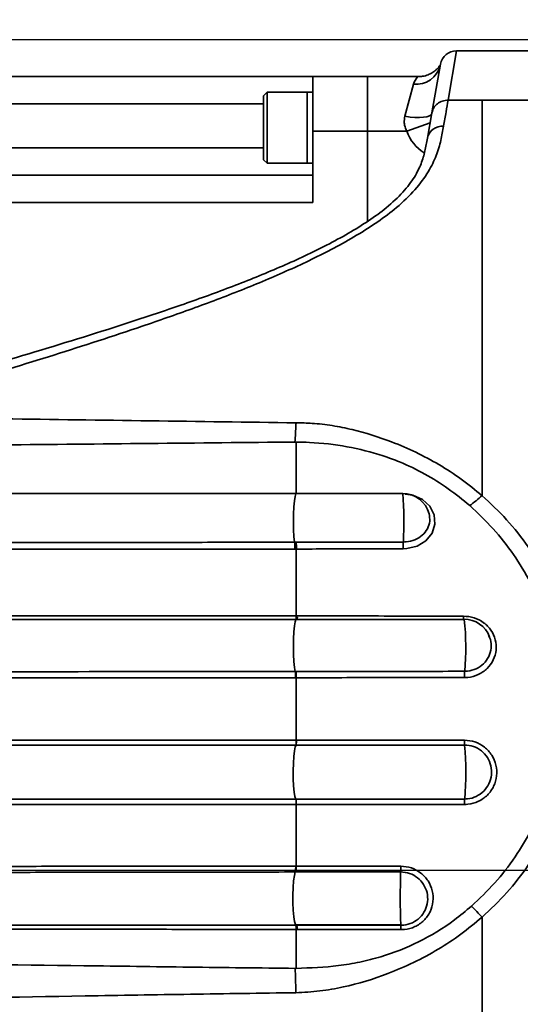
# Model space of a CAD drawing. Header units: millimetres. Extents: x -10540 to 6039, y -7467 to 6433.
# Tile 123 of 179: x -4602 to -4510, y 2638 to 2818. Entities that reach past the tile are written whole.
import ezdxf

# ---------------------------------------------------------------- set-up
doc = ezdxf.new("R2010")
doc.units = ezdxf.units.MM
doc.header["$LTSCALE"] = 8
doc.header["$PDSIZE"] = -1
doc.linetypes.add('CENTER', pattern=[10.16, 6.35, -1.27, 1.27, -1.27])
doc.linetypes.add('CENTERX2', pattern=[20.32, 12.7, -2.54, 2.54, -2.54])
doc.layers.get('Defpoints').update_dxf_attribs({"true_color": 0x5e5e5e})
doc.layers.add('2细线层', color=4, linetype='Continuous', lineweight=13)
doc.layers.add('7标注层', color=4, linetype='Continuous', lineweight=13)
doc.layers.add('细实线层', color=7, linetype='Continuous')
doc.dimstyles.new('ISO-25', dxfattribs={"dimscale": 20, "dimtxt": 5, "dimasz": 6, "dimexe": 6, "dimexo": 0.625, "dimtad": 1, "dimtoh": 1, "dimdec": 0, "dimtxsty": 'Standard', "dimcen": 2.5, "dimclrd": 1, "dimclre": 1, "dimclrt": 4, "dimadec": 1, "dimazin": 2, "dimtfac": 1, "dimtdec": 0, "dimtmove": 0, "dimatfit": 0, "dimfxl": 1, "dimarcsym": 0})

# ---------------------------------------------------------------- blocks, each defined once
blk = doc.blocks.new('*D78')
at = {"layer": 'Defpoints', "color": 0, "linetype": 'ByBlock', "transparency": 16777216}
for p in [(-4976.16, 2662.54), (-2658.47, 2662.54), (-4574.67, 2472.48), (-4229.73, 2154.19), (-4257.59, 674.22)]:
    blk.add_point(p, dxfattribs=at)
at = {"layer": '细实线层', "color": 1, "linetype": 'ByBlock', "lineweight": -2, "transparency": 16777216}
blk.add_arc((-4608.18, 2662.54), 633.76, 290.86508, 349.13492, dxfattribs=at)
at = {"layer": '细实线层', "color": 1, "linetype": 'ByBlock', "transparency": 16777216}
for points in [[(-4005.7, 2544.97), (-3965.88, 2541.18), (-3974.43, 2662.54)], [(-4377.14, 2051.06), (-4387.78, 2089.62), (-4498.13, 2038.41)]]:
    blk.add_solid(points, dxfattribs=at)
at = {"layer": '细实线层', "color": 4, "linetype": 'ByBlock', "transparency": 16777216, "insert": (-4118.82, 2368.92), "char_height": 100, "attachment_point": 5, "rotation": 59.0362}
blk.add_mtext('80°', dxfattribs=at)
blk = doc.blocks.new('*D81')
at = {"layer": 'Defpoints', "color": 0, "linetype": 'ByBlock', "transparency": 16777216}
for p in [(-4559.05, 2925.54), (-4801.18, 2432.54), (-4310.94, 2323.86), (-4801.18, 1272.54), (-4801.18, 1272.54)]:
    blk.add_point(p, dxfattribs=at)
at = {"layer": '细实线层', "color": 1, "linetype": 'ByBlock', "lineweight": -2, "transparency": 16777216}
for p, q in [((-4801.18, 2445.04), (-4801.18, 3063.18)), ((-4305.66, 2335.18), (-4044.42, 2895.41))]:
    blk.add_line(p, q, dxfattribs=at)
blk.add_arc((-4801.18, 1272.54), 1670.64, 69.11637, 85.88363, dxfattribs=at)
at = {"layer": '细实线层', "color": 1, "linetype": 'ByBlock', "transparency": 16777216}
for points in [[(-4681.97, 2918.88), (-4680.54, 2958.86), (-4801.18, 2943.18)], [(-4197.85, 2851.85), (-4213.44, 2815.01), (-4095.13, 2786.65)]]:
    blk.add_solid(points, dxfattribs=at)
at = {"layer": '细实线层', "color": 4, "linetype": 'ByBlock', "transparency": 16777216, "insert": (-4405.91, 2960), "char_height": 100, "attachment_point": 5, "rotation": 346.817}
blk.add_mtext('25°', dxfattribs=at)
blk = doc.blocks.new('*D87')
at = {"layer": '2细线层', "color": 1, "linetype": 'ByBlock', "lineweight": -2, "transparency": 16777216}
for p, q in [((-4788.68, 4272.97), (-1386.54, 4272.97)), ((-1506.54, 792.54), (-1506.54, 4152.97)), ((-5173.81, 672.54), (-1386.54, 672.54))]:
    blk.add_line(p, q, dxfattribs=at)
at = {"layer": '2细线层', "color": 1, "linetype": 'ByBlock', "transparency": 16777216}
for points in [[(-1526.54, 4152.97), (-1486.54, 4152.97), (-1506.54, 4272.97)], [(-1526.54, 792.54), (-1486.54, 792.54), (-1506.54, 672.54)]]:
    blk.add_solid(points, dxfattribs=at)
at = {"layer": 'Defpoints', "color": 0, "linetype": 'ByBlock', "transparency": 16777216}
for p in [(-4801.18, 4272.97), (-1506.54, 4272.97), (-5186.31, 672.54)]:
    blk.add_point(p, dxfattribs=at)
at = {"layer": '2细线层', "color": 4, "linetype": 'ByBlock', "transparency": 16777216, "insert": (-1569.6, 2367.54), "char_height": 100, "attachment_point": 5, "rotation": 90}
blk.add_mtext('3600', dxfattribs=at)
blk = doc.blocks.new('*D92')
at = {"layer": '2细线层', "color": 1, "linetype": 'ByBlock', "lineweight": -2, "transparency": 16777216}
for p, q in [((-5140.57, 2934.54), (-5140.57, 3054.54)), ((-5140.57, 3054.54), (-4933.69, 3054.54)), ((-4477.68, 2814.54), (-5260.57, 2814.54)), ((-5140.57, 2662.54), (-5140.57, 2814.54)), ((-4375.68, 2662.54), (-5260.57, 2662.54)), ((-5140.57, 2542.54), (-5140.57, 2422.54))]:
    blk.add_line(p, q, dxfattribs=at)
at = {"layer": '2细线层', "color": 1, "linetype": 'ByBlock', "transparency": 16777216}
for points in [[(-5160.57, 2934.54), (-5120.57, 2934.54), (-5140.57, 2814.54)], [(-5160.57, 2542.54), (-5120.57, 2542.54), (-5140.57, 2662.54)]]:
    blk.add_solid(points, dxfattribs=at)
at = {"layer": 'Defpoints', "color": 0, "linetype": 'ByBlock', "transparency": 16777216}
for p in [(-5140.57, 2814.54), (-4465.18, 2814.54), (-4363.18, 2662.54)]:
    blk.add_point(p, dxfattribs=at)
at = {"layer": '2细线层', "color": 4, "linetype": 'ByBlock', "transparency": 16777216, "insert": (-5030.88, 3117.04), "char_height": 100, "attachment_point": 5}
blk.add_mtext('152', dxfattribs=at)
blk = doc.blocks.new('*D93')
at = {"layer": '2细线层', "color": 1, "linetype": 'ByBlock', "lineweight": -2, "transparency": 16777216}
for p, q in [((-4801.18, 2445.04), (-4801.18, 3353.12)), ((-2975.18, 2675.04), (-2975.18, 3353.12)), ((-4681.18, 3233.12), (-3095.18, 3233.12))]:
    blk.add_line(p, q, dxfattribs=at)
at = {"layer": '2细线层', "color": 1, "linetype": 'ByBlock', "transparency": 16777216}
for points in [[(-4681.18, 3253.12), (-4681.18, 3213.12), (-4801.18, 3233.12)], [(-3095.18, 3253.12), (-3095.18, 3213.12), (-2975.18, 3233.12)]]:
    blk.add_solid(points, dxfattribs=at)
at = {"layer": 'Defpoints', "color": 0, "linetype": 'ByBlock', "transparency": 16777216}
for p in [(-2975.18, 3233.12), (-2975.18, 2662.54), (-4801.18, 2432.54)]:
    blk.add_point(p, dxfattribs=at)
at = {"layer": '2细线层', "color": 4, "linetype": 'ByBlock', "transparency": 16777216, "insert": (-3888.18, 3295.62), "char_height": 100, "attachment_point": 5}
blk.add_mtext('1826', dxfattribs=at)
blk = doc.blocks.new('*D94')
at = {"layer": '2细线层', "color": 1, "linetype": 'ByBlock', "lineweight": -2, "transparency": 16777216}
blk.add_arc((-2975.18, 2662.54), 313.74, 22.0503, 102.9497, dxfattribs=at)
at = {"layer": '2细线层', "color": 1, "linetype": 'ByBlock', "transparency": 16777216}
for points in [[(-3037.36, 2950.03), (-3053.61, 2986.58), (-3155.13, 2919.54)], [(-2664.75, 2784.15), (-2704.02, 2776.5), (-2661.44, 2662.54)]]:
    blk.add_solid(points, dxfattribs=at)
at = {"layer": 'Defpoints', "color": 0, "linetype": 'ByBlock', "transparency": 16777216}
for p in [(-3248.47, 3052.84), (-2740.8, 2871.11), (-4976.16, 2662.54), (-2975.18, 2662.54), (-2658.47, 2662.54)]:
    blk.add_point(p, dxfattribs=at)
at = {"layer": '2细线层', "color": 4, "linetype": 'ByBlock', "transparency": 16777216, "insert": (-2801.45, 2996.27), "char_height": 100, "attachment_point": 5, "rotation": 332.5}
blk.add_mtext('125°', dxfattribs=at)
blk = doc.blocks.new('*D95')
at = {"layer": '2细线层', "color": 1, "linetype": 'ByBlock', "lineweight": -2, "transparency": 16777216}
blk.add_line((-2645.97, 2662.54), (-2450.72, 2662.54), dxfattribs=at)
blk.add_arc((-2975.18, 2662.54), 404.46, 252.0622, 342.9378, dxfattribs=at)
at = {"layer": '2细线层', "color": 1, "linetype": 'ByBlock', "transparency": 16777216}
for points in [[(-2608.3, 2546.83), (-2568.74, 2540.9), (-2570.72, 2662.54)], [(-3108.66, 2259.84), (-3090.83, 2295.64), (-3207.17, 2331.23)]]:
    blk.add_solid(points, dxfattribs=at)
at = {"layer": 'Defpoints', "color": 0, "linetype": 'ByBlock', "transparency": 16777216}
for p in [(-4976.16, 2662.54), (-2975.18, 2662.54), (-2658.47, 2662.54), (-2673.04, 2393.66), (-3248.47, 2272.24)]:
    blk.add_point(p, dxfattribs=at)
at = {"layer": '2细线层', "color": 4, "linetype": 'ByBlock', "transparency": 16777216, "insert": (-2920.97, 2324.9), "char_height": 100, "attachment_point": 5, "rotation": 9.1207}
blk.add_mtext('125°', dxfattribs=at)
blk = doc.blocks.new('*D97')
at = {"layer": '2细线层', "color": 1, "linetype": 'CENTER', "lineweight": -2, "transparency": 16777216}
blk.add_line((-5434.56, 1272.54), (-6867.15, 1272.54), dxfattribs=at)
blk.add_arc((-5422.06, 1272.54), 1325.09, 147.99049, 174.80951, dxfattribs=at)
at = {"layer": '2细线层', "color": 1, "linetype": 'CENTER', "transparency": 16777216}
for points in [[(-6562.14, 1986.27), (-6529.22, 1963.56), (-6477.53, 2073.68)], [(-6721.74, 1391.51), (-6761.7, 1393.32), (-6747.15, 1272.54)]]:
    blk.add_solid(points, dxfattribs=at)
at = {"layer": 'Defpoints', "color": 0, "linetype": 'CENTER', "transparency": 16777216}
for p in [(-7399.29, 2773.33), (-6624.95, 1828.35), (-5944.82, 1669.34), (-4801.18, 1272.54), (-4464.59, 1272.54)]:
    blk.add_point(p, dxfattribs=at)
at = {"layer": '2细线层', "color": 4, "linetype": 'CENTER', "transparency": 16777216, "insert": (-6737.17, 1715.12), "char_height": 100, "attachment_point": 5, "rotation": 71.4}
blk.add_mtext('37°', dxfattribs=at)

msp = doc.modelspace()

# ---------------------------------------------------------------- linework, layer by layer
at = {"color": 7, "linetype": 'Continuous', "lineweight": 35}
for p, q in [((-4521.84, 2812.54), (-4523.4, 2803.49)), ((-4483.07, 2812.54), (-4521.84, 2812.54)), ((-4526.36, 2801.19), (-4524.79, 2810.06)), ((-4724.18, 2807.8), (-4548.18, 2807.8)), ((-4538.18, 2807.8), (-4548.18, 2807.8)), ((-4548.18, 2797.8), (-4548.18, 2807.8)), ((-4538.18, 2797.8), (-4538.18, 2807.8)), ((-4528.89, 2807.8), (-4538.18, 2807.8)), ((-4556.53, 2804.96), (-4557.18, 2804.31)), ((-4549.18, 2804.96), (-4556.53, 2804.96)), ((-4556.53, 2804.96), (-4556.53, 2791.96)), ((-4548.18, 2804.96), (-4549.18, 2804.96)), ((-4549.18, 2804.96), (-4549.18, 2791.96)), ((-4549.18, 2804.96), (-4549.18, 2798.46)), ((-4531.3, 2800.55), (-4529.75, 2806.43)), ((-4557.18, 2792.61), (-4557.18, 2804.31)), ((-4517.18, 2803.49), (-4523.4, 2803.49)), ((-4485.68, 2803.49), (-4517.18, 2803.49)), ((-4557.18, 2802.8), (-4724.18, 2802.8)), ((-4527.18, 2796.54), (-4526.36, 2801.19)), ((-4549.18, 2798.46), (-4549.18, 2791.96)), ((-4548.18, 2784.8), (-4548.18, 2797.8)), ((-4538.18, 2797.8), (-4548.18, 2797.8)), ((-4538.18, 2797.8), (-4538.18, 2781.3)), ((-4530.94, 2797.8), (-4538.18, 2797.8)), ((-4530.94, 2797.8), (-4526.68, 2799.35)), ((-4724.18, 2794.8), (-4557.18, 2794.8)), ((-4557.18, 2792.61), (-4556.53, 2791.96)), ((-4556.53, 2791.96), (-4549.18, 2791.96)), ((-4549.18, 2791.96), (-4548.18, 2791.96)), ((-4724.18, 2789.8), (-4548.18, 2789.8)), ((-4548.18, 2784.8), (-4724.18, 2784.8)), ((-4551.18, 2709.14), (-4550.99, 2709.14)), ((-4515.88, 2705.3), (-4515.98, 2705.53)), ((-4551.4, 2698.97), (-4551.24, 2698.97)), ((-4551.18, 2697.84), (-4551.33, 2697.84)), ((-4551.18, 2686.41), (-4551.13, 2686.41)), ((-4551.23, 2685.52), (-4551.28, 2685.52)), ((-4551.29, 2675.62), (-4551.28, 2675.62)), ((-4551.18, 2674.65), (-4551.19, 2674.65)), ((-4551.29, 2663.36), (-4551.18, 2663.36)), ((-4551.26, 2662.29), (-4551.38, 2662.29)), ((-4551.31, 2652.54), (-4551.16, 2652.54)), ((-4551.26, 2652.57), (-4551.3, 2652.63)), ((-4551.16, 2652.54), (-4551.26, 2652.57)), ((-4551.18, 2651.78), (-4551.18, 2644.65)), ((-4551.02, 2651.78), (-4551.18, 2651.78)), ((-4551.16, 2652.54), (-4551.15, 2652.54)), ((-4532.05, 2652.54), (-4532.07, 2652.63))]:
    msp.add_line(p, q, dxfattribs=at)
at = {"color": 7, "linetype": 'Continuous', "lineweight": 35, "flags": 128}
for points in [[(-4531.3, 2800.55), (-4530.37, 2800.42), (-4529.47, 2800.35), (-4528.64, 2800.34), (-4527.9, 2800.38), (-4527.29, 2800.47), (-4526.82, 2800.62), (-4526.51, 2800.82), (-4526.38, 2801.06)], [(-4551.18, 2740.95), (-4551.3, 2740.95), (-4551.42, 2740.95)], [(-4551.19, 2731.54), (-4551.27, 2731.46), (-4551.41, 2731), (-4551.53, 2730.19), (-4551.62, 2729.07), (-4551.68, 2727.75), (-4551.69, 2726.33), (-4551.67, 2724.92), (-4551.6, 2723.65), (-4551.5, 2722.61)], [(-4531.27, 2731.44), (-4529.84, 2731.24), (-4528.09, 2730.45), (-4526.75, 2729.21), (-4525.96, 2727.65), (-4525.82, 2725.95), (-4526.34, 2724.3), (-4527.48, 2722.9), (-4529.08, 2721.91), (-4530.98, 2721.45), (-4531.6, 2721.42), (-4531.6, 2721.42)], [(-4551.4, 2698.97), (-4551.52, 2699.73), (-4551.62, 2700.8), (-4551.69, 2702.1), (-4551.71, 2703.51), (-4551.69, 2704.92), (-4551.63, 2706.22), (-4551.53, 2707.31), (-4551.4, 2708.08), (-4551.26, 2708.49), (-4551.25, 2708.5)], [(-4520.53, 2708.47), (-4520.54, 2708.46), (-4520.55, 2708.48), (-4520.56, 2708.52), (-4520.57, 2708.6), (-4520.58, 2708.69), (-4520.59, 2708.82), (-4520.59, 2708.96), (-4520.6, 2709.11)], [(-4520.45, 2708.5), (-4520.45, 2708.5), (-4520.49, 2708.54)], [(-4551.23, 2685.52), (-4551.39, 2685.19), (-4551.53, 2684.48), (-4551.64, 2683.45), (-4551.72, 2682.18), (-4551.75, 2680.78), (-4551.73, 2679.36), (-4551.67, 2678.03), (-4551.57, 2676.91), (-4551.44, 2676.09), (-4551.29, 2675.62)], [(-4551.3, 2652.63), (-4551.33, 2652.69), (-4551.49, 2653.22), (-4551.63, 2654.11), (-4551.73, 2655.28), (-4551.79, 2656.64), (-4551.8, 2658.06), (-4551.75, 2659.45), (-4551.66, 2660.68), (-4551.53, 2661.65), (-4551.38, 2662.29)], [(-4551.15, 2652.54), (-4551.26, 2652.54), (-4551.26, 2652.54)], [(-4551.39, 2644.65), (-4551.28, 2644.65), (-4551.18, 2644.65)]]:
    msp.add_lwpolyline(points, dxfattribs=at)
at = {"color": 7, "linetype": 'Continuous', "lineweight": 35}
for centre, radius, start, end in [((-4521.84, 2809.54), 3, 90.5393, 170), ((-4529.26, 2810.96), 4.56, 263.7893, 346.1645), ((-4523.43, 2800.54), 8, 200.008, 236.8646), ((-4524.43, 2795.94), 2.82, 85.8817, 167.6345), ((-4531.7, 2726.54), 5, 14.947, 90), ((-4598.99, 2726.28), 67.5, 356.9244, 4.4643), ((-4547.78, 2766.79), 46.98, 307.1123, 310.6508), ((-4559.14, 2721.8), 7.69, 356.7839, 6.0372), ((-4508.86, 2721.86), 22.74, 177.971, 181.1077), ((-4552.23, 2708.99), 1.25, 335.658, 6.9606), ((-4520.49, 2703.54), 5, 20.8562, 90), ((-4565.86, 2703.35), 45.7, 354.5478, 6.4664), ((-4556.77, 2698.09), 5.45, 357.3511, 9.322), ((-4509.08, 2698.15), 11.32, 175.6656, 181.4564), ((-4553.51, 2686.24), 2.39, 342.4755, 4.1029), ((-4514.82, 2686.23), 5.61, 178.2514, 187.2417), ((-4577.45, 2680.44), 57.29, 355.1873, 5.087), ((-4554.27, 2674.83), 3.09, 356.7056, 14.9352), ((-4508.37, 2674.86), 12.02, 176.2905, 180.9834), ((-4555.35, 2663.14), 4.06, 347.826, 3.0427), ((-4622.53, 2662.85), 90.46, 359.6492, 0.3266), ((-4372.85, 2657.61), 159.3, 178.3124, 181.7896), ((-4657.89, 2520.72), 193.83, 43.4507, 44.2787), ((-4552.39, 2651.94), 1.38, 353.1907, 25.8041), ((-4537.27, 2651.92), 5.25, 358.0096, 6.7447)]:
    msp.add_arc(centre, radius, start, end, dxfattribs=at)
for points, knots in [([(-4524.78, 2810.07), (-4524.78, 2810.07), (-4524.78, 2810.07), (-4524.85, 2809.94), (-4524.98, 2809.73), (-4525.24, 2809.4), (-4525.66, 2808.98), (-4526.28, 2808.52), (-4527.09, 2808.11), (-4527.99, 2807.84), (-4528.61, 2807.83), (-4528.89, 2807.82)], [0, 0, 0, 0, 0.135766, 0.263644, 0.36489, 0.458922, 0.54922, 0.650093, 0.767024, 0.895017, 1, 1, 1, 1]), ([(-4529.75, 2806.43), (-4529.53, 2806.91), (-4529.17, 2807.68), (-4528.97, 2807.77), (-4528.89, 2807.8)], [0, 0, 0, 0, 0.631718, 1, 1, 1, 1]), ([(-4523.4, 2803.49), (-4523.4, 2803.49), (-4523.52, 2802.81), (-4523.78, 2801.32), (-4524.07, 2799.63), (-4524.22, 2798.75)], [0, 0, 0, 0, 0.000005, 0.479251, 1, 1, 1, 1]), ([(-4517.18, 2731.14), (-4517.18, 2731.96), (-4517.18, 2736.76), (-4517.18, 2745.31), (-4517.18, 2756.04), (-4517.18, 2765.82), (-4517.18, 2774.61), (-4517.18, 2782.62), (-4517.18, 2789.37), (-4517.18, 2794.92), (-4517.18, 2799.64), (-4517.18, 2802.21), (-4517.18, 2803.49)], [0, 0, 0, 0, 0.024933, 0.146275, 0.267613, 0.377155, 0.487161, 0.596982, 0.706273, 0.804118, 0.902113, 1, 1, 1, 1]), ([(-4530.94, 2797.8), (-4531.11, 2798.17), (-4531.34, 2798.68), (-4531.46, 2799.63), (-4531.37, 2800.17), (-4531.3, 2800.55)], [0, 0, 0, 0, 0.42213, 0.581774, 1, 1, 1, 1]), ([(-4524.22, 2798.75), (-4524.38, 2797.89), (-4524.68, 2796.19), (-4525.49, 2793.38), (-4526.92, 2790.35), (-4529.31, 2787.12), (-4532.51, 2784.02), (-4536.22, 2781.23), (-4540.09, 2778.75), (-4545.46, 2775.75), (-4552.47, 2772.37), (-4561.19, 2768.71), (-4570.2, 2765.32), (-4578.97, 2762.26), (-4590.1, 2758.56), (-4603.66, 2754.32), (-4618.98, 2749.77), (-4628.87, 2746.91), (-4633.28, 2745.64)], [0, 0, 0, 0, 0.042085, 0.084185, 0.126098, 0.171446, 0.21678, 0.254032, 0.291442, 0.32879, 0.397357, 0.466198, 0.535266, 0.604143, 0.663985, 0.783795, 0.903632, 1, 1, 1, 1]), ([(-4633.85, 2747.48), (-4627.84, 2749.15), (-4615.82, 2752.5), (-4597.87, 2757.72), (-4582.99, 2762.38), (-4571.13, 2766.37), (-4562.26, 2769.6), (-4553.67, 2773.09), (-4546.8, 2776.31), (-4541.6, 2779.12), (-4537.9, 2781.41), (-4534.43, 2783.95), (-4531.53, 2786.69), (-4529.46, 2789.42), (-4528.27, 2791.9), (-4527.59, 2794.2), (-4527.32, 2795.76), (-4527.18, 2796.54)], [0, 0, 0, 0, 0.134709, 0.269431, 0.404011, 0.473355, 0.542897, 0.612192, 0.681198, 0.71767, 0.754205, 0.790554, 0.83371, 0.876899, 0.917821, 0.958907, 1, 1, 1, 1]), ([(-4633.28, 2745.64), (-4623.75, 2745.49), (-4596.38, 2745.08), (-4569.05, 2744.71), (-4551.23, 2744.47)], [0, 0, 0, 0, 0.347945, 1, 1, 1, 1]), ([(-4551.23, 2744.47), (-4551.23, 2744.38), (-4551.29, 2743.13), (-4551.36, 2742), (-4551.42, 2740.95)], [0, 0, 0, 0, 0.073185, 1, 1, 1, 1]), ([(-4551.23, 2744.47), (-4550.25, 2744.45), (-4548.02, 2744.41), (-4544.58, 2744.01), (-4539.66, 2743), (-4534.52, 2741.39), (-4529.28, 2739.13), (-4525.01, 2736.85), (-4520.93, 2734.23), (-4518.43, 2732.17), (-4517.18, 2731.14)], [0, 0, 0, 0, 0.076076, 0.173651, 0.27129, 0.4721, 0.602111, 0.732125, 0.866062, 1, 1, 1, 1]), ([(-4551.42, 2740.95), (-4569.24, 2740.78), (-4595.71, 2740.53), (-4630.87, 2740.13), (-4648.21, 2739.97), (-4656.89, 2739.89)], [0, 0, 0, 0, 0.507272, 0.753619, 1, 1, 1, 1]), ([(-4551.18, 2740.95), (-4551.18, 2739.43), (-4551.18, 2736.39), (-4551.18, 2733.15), (-4551.18, 2731.52)], [0, 0, 0, 0, 0.4999985, 1, 1, 1, 1]), ([(-4519.44, 2729.32), (-4520.73, 2730.38), (-4523.31, 2732.51), (-4527.62, 2735.17), (-4531.65, 2737.12), (-4536.38, 2738.86), (-4541.87, 2740.23), (-4547.25, 2740.88), (-4550.37, 2740.93), (-4551.18, 2740.95)], [0, 0, 0, 0, 0.149485, 0.299345, 0.44869, 0.541379, 0.736402, 0.93157, 1, 1, 1, 1]), ([(-4551.19, 2731.54), (-4554.99, 2731.54), (-4562.28, 2731.54), (-4572.74, 2731.54), (-4582.25, 2731.54), (-4590.82, 2731.54), (-4597.99, 2731.54), (-4603.88, 2731.54), (-4608.62, 2731.54), (-4612.79, 2731.54), (-4616.61, 2731.54), (-4621.16, 2731.54), (-4627.01, 2731.54), (-4634.51, 2731.54), (-4643.2, 2731.54), (-4653.08, 2731.54), (-4664.15, 2731.54), (-4676.41, 2731.54), (-4685.37, 2731.54), (-4690.25, 2731.54), (-4690.64, 2731.54)], [0, 0, 0, 0, 0.081862, 0.156945, 0.225249, 0.28676, 0.341475, 0.379701, 0.413735, 0.443577, 0.469304, 0.496102, 0.541405, 0.595202, 0.657493, 0.728279, 0.80756, 0.89534, 0.99162, 1, 1, 1, 1]), ([(-4531.7, 2731.54), (-4534.95, 2731.54), (-4541.45, 2731.54), (-4547.94, 2731.54), (-4551.19, 2731.54)], [0, 0, 0, 0, 0.500004, 1, 1, 1, 1]), ([(-4517.18, 2731.14), (-4515.64, 2729.71), (-4512.57, 2726.83), (-4508.68, 2721.86), (-4505.44, 2716.56), (-4502.91, 2710.94), (-4501.08, 2705.12), (-4499.92, 2699.04), (-4499.54, 2692.77), (-4499.93, 2686.42), (-4501.08, 2680.22), (-4502.97, 2674.29), (-4505.48, 2668.7), (-4508.69, 2663.38), (-4512.55, 2658.4), (-4515.63, 2655.48), (-4517.18, 2654.03)], [0, 0, 0, 0, 0.07509, 0.150431, 0.225508, 0.296605, 0.367933, 0.43898, 0.510549, 0.582423, 0.653968, 0.721835, 0.789978, 0.857848, 0.928916, 1, 1, 1, 1]), ([(-4519.12, 2656.04), (-4517.66, 2657.42), (-4514.75, 2660.18), (-4511.11, 2664.91), (-4508.09, 2669.96), (-4505.72, 2675.25), (-4503.96, 2680.87), (-4502.92, 2686.75), (-4502.6, 2692.77), (-4503, 2698.73), (-4504.11, 2704.51), (-4505.88, 2710.05), (-4508.29, 2715.39), (-4511.37, 2720.45), (-4515.06, 2725.2), (-4517.98, 2727.95), (-4519.44, 2729.32)], [0, 0, 0, 0, 0.070823, 0.141647, 0.209395, 0.277414, 0.345147, 0.416661, 0.488506, 0.560059, 0.631296, 0.702804, 0.774084, 0.849305, 0.924778, 1, 1, 1, 1]), ([(-4531.59, 2722.66), (-4531.42, 2722.67), (-4530.69, 2722.69), (-4529.45, 2723.01), (-4528.08, 2723.85), (-4527.12, 2725.05), (-4526.65, 2726.44), (-4526.81, 2727.37), (-4526.88, 2727.82)], [0, 0, 0, 0, 0.058937, 0.248362, 0.438321, 0.628728, 0.819356, 1, 1, 1, 1]), ([(-4526.88, 2727.82), (-4526.88, 2727.85), (-4526.88, 2727.91), (-4526.91, 2727.96), (-4526.93, 2727.99)], [0, 0, 0, 0, 0.4171538, 1, 1, 1, 1]), ([(-4703.37, 2722.36), (-4703.17, 2722.37), (-4697.64, 2722.38), (-4681.48, 2722.43), (-4654.9, 2722.49), (-4628.35, 2722.54), (-4601.84, 2722.57), (-4580.65, 2722.59), (-4562.1, 2722.61), (-4554.15, 2722.61), (-4551.5, 2722.61), (-4551.5, 2722.61)], [0, 0, 0, 0, 0.004011, 0.108867, 0.318587, 0.528296, 0.633141, 0.842802, 0.947608, 1, 1, 1, 1, 1]), ([(-4551.5, 2722.61), (-4551.5, 2722.61), (-4551.4, 2722.61), (-4551.31, 2722.61), (-4551.21, 2722.61)], [0, 0, 0, 0, 0.000206, 1, 1, 1, 1]), ([(-4551.21, 2722.61), (-4549.27, 2722.62), (-4545.4, 2722.63), (-4538.85, 2722.66), (-4534.25, 2722.66), (-4531.59, 2722.66)], [0, 0, 0, 0, 0.29742, 0.593678, 1, 1, 1, 1]), ([(-4551.47, 2721.37), (-4554.12, 2721.37), (-4562.07, 2721.37), (-4580.62, 2721.35), (-4601.81, 2721.34), (-4628.32, 2721.31), (-4654.86, 2721.27), (-4681.45, 2721.21), (-4703, 2721.16), (-4713.92, 2721.13), (-4719.52, 2721.12)], [0, 0, 0, 0, 0.047358, 0.142092, 0.331618, 0.4264, 0.615988, 0.805595, 0.900397, 1, 1, 1, 1]), ([(-4551.18, 2721.37), (-4551.18, 2721.37), (-4551.27, 2721.37), (-4551.37, 2721.37), (-4551.47, 2721.37)], [0, 0, 0, 0, 0.000206, 1, 1, 1, 1]), ([(-4531.6, 2721.42), (-4534.25, 2721.42), (-4538.84, 2721.41), (-4545.38, 2721.39), (-4549.24, 2721.38), (-4551.18, 2721.37)], [0, 0, 0, 0, 0.406409, 0.702522, 1, 1, 1, 1]), ([(-4551.18, 2721.37), (-4551.18, 2721.08), (-4551.18, 2718.96), (-4551.18, 2714.93), (-4551.18, 2711.07), (-4551.18, 2709.14)], [0, 0, 0, 0, 0.073531, 0.536761, 1, 1, 1, 1]), ([(-4551.26, 2708.48), (-4554.75, 2708.48), (-4561.39, 2708.48), (-4570.86, 2708.48), (-4579.34, 2708.49), (-4586.83, 2708.49), (-4593.3, 2708.49), (-4598.81, 2708.49), (-4603.68, 2708.49), (-4608.26, 2708.49), (-4614.91, 2708.49), (-4623.6, 2708.49), (-4634.01, 2708.49), (-4642.27, 2708.49), (-4648.37, 2708.49), (-4652.68, 2708.49), (-4657.34, 2708.48), (-4662.76, 2708.48), (-4669.24, 2708.48), (-4676.78, 2708.48), (-4685.39, 2708.48), (-4695.07, 2708.48), (-4705.82, 2708.48), (-4717.64, 2708.48), (-4730.54, 2708.48), (-4744.51, 2708.48), (-4755.58, 2708.48), (-4761.99, 2708.48), (-4763.39, 2708.48)], [0, 0, 0, 0, 0.049409, 0.094129, 0.13418, 0.169554, 0.200257, 0.225866, 0.247758, 0.269275, 0.290794, 0.342034, 0.392287, 0.438272, 0.45903, 0.478715, 0.499348, 0.524892, 0.555449, 0.59102, 0.631603, 0.677199, 0.727807, 0.783427, 0.844064, 0.90972, 0.980387, 1, 1, 1, 1]), ([(-4551.3, 2708.49), (-4553.95, 2708.49), (-4561.89, 2708.49), (-4575.13, 2708.49), (-4591.01, 2708.5), (-4604.24, 2708.5), (-4617.48, 2708.51), (-4630.71, 2708.51), (-4646.61, 2708.52), (-4659.86, 2708.52), (-4673.12, 2708.53), (-4686.39, 2708.53), (-4702.32, 2708.53), (-4715.61, 2708.54), (-4726.24, 2708.54), (-4736.88, 2708.54), (-4747.53, 2708.54), (-4757.22, 2708.54), (-4761.59, 2708.54), (-4763.3, 2708.54)], [0, 0, 0, 0, 0.037543, 0.112619, 0.187693, 0.262766, 0.300302, 0.375373, 0.450445, 0.525515, 0.563051, 0.638122, 0.713193, 0.788265, 0.825801, 0.863337, 0.93841, 0.975947, 1, 1, 1, 1]), ([(-4754.43, 2709.33), (-4753, 2709.33), (-4746.24, 2709.33), (-4736.82, 2709.32), (-4726.18, 2709.31), (-4715.53, 2709.31), (-4702.24, 2709.29), (-4686.29, 2709.27), (-4673.02, 2709.26), (-4659.75, 2709.24), (-4646.49, 2709.22), (-4630.59, 2709.2), (-4617.35, 2709.19), (-4604.11, 2709.18), (-4590.88, 2709.17), (-4575, 2709.16), (-4561.77, 2709.15), (-4553.83, 2709.14), (-4551.18, 2709.14), (-4551.18, 2709.14)], [0, 0, 0, 0, 0.020987, 0.099346, 0.138523, 0.177699, 0.256046, 0.334384, 0.412717, 0.451883, 0.530209, 0.60853, 0.686846, 0.726001, 0.804306, 0.882598, 0.960871, 1, 1, 1, 1, 1]), ([(-4520.45, 2708.5), (-4525.58, 2708.5), (-4533.28, 2708.5), (-4543.57, 2708.5), (-4548.69, 2708.5), (-4551.25, 2708.5)], [0, 0, 0, 0, 0.499431, 0.749785, 1, 1, 1, 1]), ([(-4520.53, 2708.47), (-4525.39, 2708.48), (-4532.91, 2708.48), (-4543.13, 2708.49), (-4548.44, 2708.49), (-4551.1, 2708.49)], [0, 0, 0, 0, 0.476503, 0.738281, 1, 1, 1, 1]), ([(-4550.99, 2709.14), (-4548.35, 2709.14), (-4543.07, 2709.14), (-4532.92, 2709.12), (-4525.44, 2709.11), (-4520.6, 2709.11)], [0, 0, 0, 0, 0.2611, 0.522387, 1, 1, 1, 1]), ([(-4520.6, 2709.11), (-4519.94, 2709.05), (-4518.61, 2708.93), (-4516.83, 2707.98), (-4515.46, 2706.58), (-4514.65, 2704.81), (-4514.5, 2702.89), (-4515.03, 2701.03), (-4516.18, 2699.44), (-4517.82, 2698.32), (-4519.32, 2697.9), (-4520.19, 2697.87), (-4520.4, 2697.86)], [0, 0, 0, 0, 0.107221, 0.214269, 0.321229, 0.428323, 0.535611, 0.643104, 0.750769, 0.85848, 0.966033, 1, 1, 1, 1]), ([(-4520.37, 2699.01), (-4520.19, 2699.01), (-4519.47, 2699.04), (-4518.22, 2699.39), (-4516.85, 2700.34), (-4515.88, 2701.68), (-4515.47, 2703.23), (-4515.48, 2704.52), (-4515.8, 2705.15), (-4515.88, 2705.3)], [0, 0, 0, 0, 0.055783, 0.232519, 0.409894, 0.587669, 0.765515, 0.943093, 1, 1, 1, 1]), ([(-4774.01, 2698.73), (-4768.73, 2698.73), (-4760.78, 2698.74), (-4747.52, 2698.74), (-4736.87, 2698.75), (-4726.23, 2698.76), (-4715.6, 2698.77), (-4702.32, 2698.78), (-4686.4, 2698.81), (-4673.14, 2698.83), (-4659.89, 2698.85), (-4646.65, 2698.87), (-4630.77, 2698.89), (-4617.54, 2698.91), (-4604.31, 2698.93), (-4585.8, 2698.94), (-4567.28, 2698.97), (-4554.04, 2698.96), (-4551.4, 2698.97), (-4551.4, 2698.97)], [0, 0, 0, 0, 0.07084, 0.106582, 0.178068, 0.21381, 0.249552, 0.321035, 0.392515, 0.463993, 0.499732, 0.571208, 0.642682, 0.714154, 0.74989, 0.821358, 0.964284, 1, 1, 1, 1, 1]), ([(-4551.24, 2698.97), (-4548.76, 2698.97), (-4543.81, 2698.98), (-4536.16, 2698.98), (-4528.35, 2699), (-4523.03, 2699), (-4520.37, 2699.01), (-4520.37, 2699.01)], [0, 0, 0, 0, 0.241623, 0.483235, 0.741519, 0.999998, 1, 1, 1, 1]), ([(-4551.33, 2697.84), (-4553.98, 2697.83), (-4567.21, 2697.83), (-4585.72, 2697.82), (-4604.23, 2697.81), (-4617.46, 2697.8), (-4630.69, 2697.79), (-4646.57, 2697.77), (-4659.82, 2697.76), (-4673.07, 2697.74), (-4686.33, 2697.73), (-4702.25, 2697.72), (-4715.54, 2697.71), (-4726.18, 2697.7), (-4736.82, 2697.7), (-4747.48, 2697.69), (-4760.8, 2697.69), (-4771.46, 2697.69), (-4780.37, 2697.69), (-4783.95, 2697.69), (-4784.87, 2697.69)], [0, 0, 0, 0, 0.0340482, 0.170288, 0.2384254, 0.2724967, 0.3406434, 0.408795, 0.4769523, 0.5110336, 0.5792005, 0.6473758, 0.7155636, 0.7496609, 0.7837597, 0.8519604, 0.8860589, 0.9542471, 0.9883305, 1, 1, 1, 1]), ([(-4520.4, 2697.86), (-4523.05, 2697.86), (-4528.36, 2697.86), (-4536.15, 2697.85), (-4543.77, 2697.84), (-4548.71, 2697.84), (-4551.18, 2697.84)], [0, 0, 0, 0, 0.258853, 0.51724, 0.758246, 1, 1, 1, 1]), ([(-4551.18, 2697.84), (-4551.18, 2696.98), (-4551.18, 2693.21), (-4551.18, 2689.38), (-4551.18, 2686.41)], [0, 0, 0, 0, 0.226177, 1, 1, 1, 1]), ([(-4810.56, 2686.41), (-4806.33, 2686.41), (-4796.77, 2686.41), (-4776.54, 2686.41), (-4749.87, 2686.41), (-4723.24, 2686.42), (-4701.99, 2686.42), (-4686.07, 2686.42), (-4670.18, 2686.42), (-4649, 2686.42), (-4627.85, 2686.42), (-4606.7, 2686.42), (-4590.85, 2686.41), (-4574.99, 2686.41), (-4561.76, 2686.41), (-4553.82, 2686.41), (-4551.18, 2686.41), (-4551.18, 2686.41)], [0, 0, 0, 0, 0.04862, 0.11, 0.232817, 0.355669, 0.417079, 0.478474, 0.539859, 0.601235, 0.723965, 0.785322, 0.846673, 0.908015, 0.969343, 1, 1, 1, 1, 1]), ([(-4551.13, 2686.41), (-4548.49, 2686.41), (-4543.22, 2686.41), (-4532.97, 2686.41), (-4525.37, 2686.4), (-4520.43, 2686.4)], [0, 0, 0, 0, 0.258472, 0.517204, 1, 1, 1, 1]), ([(-4520.43, 2686.4), (-4519.77, 2686.34), (-4518.45, 2686.21), (-4516.68, 2685.21), (-4515.33, 2683.73), (-4514.54, 2681.88), (-4514.42, 2679.87), (-4514.97, 2677.93), (-4516.14, 2676.28), (-4517.8, 2675.13), (-4519.31, 2674.69), (-4520.18, 2674.66), (-4520.39, 2674.65)], [0, 0, 0, 0, 0.107161, 0.2142208, 0.3211631, 0.4282022, 0.5354261, 0.642857, 0.7504818, 0.858219, 0.9658896, 1, 1, 1, 1]), ([(-4551.28, 2685.52), (-4553.93, 2685.52), (-4561.87, 2685.52), (-4575.1, 2685.51), (-4590.96, 2685.51), (-4606.82, 2685.5), (-4627.96, 2685.49), (-4649.11, 2685.48), (-4670.28, 2685.46), (-4686.16, 2685.45), (-4702.07, 2685.43), (-4723.31, 2685.42), (-4749.92, 2685.41), (-4776.57, 2685.4), (-4797.9, 2685.4), (-4810.3, 2685.4), (-4817.37, 2685.4), (-4819.1, 2685.4)], [0, 0, 0, 0, 0.02971, 0.089135, 0.14856, 0.207986, 0.267412, 0.386268, 0.445698, 0.505131, 0.564566, 0.624006, 0.742904, 0.861792, 0.921224, 0.980651, 1, 1, 1, 1]), ([(-4520.39, 2685.52), (-4525.35, 2685.52), (-4532.97, 2685.52), (-4543.27, 2685.52), (-4548.58, 2685.52), (-4551.23, 2685.52)], [0, 0, 0, 0, 0.482005, 0.741005, 1, 1, 1, 1]), ([(-4520.36, 2675.64), (-4520.19, 2675.64), (-4519.46, 2675.67), (-4518.2, 2676.04), (-4516.82, 2677.02), (-4515.84, 2678.4), (-4515.38, 2680.03), (-4515.48, 2681.72), (-4516.13, 2683.28), (-4517.26, 2684.52), (-4518.73, 2685.36), (-4519.84, 2685.47), (-4520.39, 2685.52)], [0, 0, 0, 0, 0.033974, 0.141334, 0.249045, 0.356927, 0.464779, 0.572404, 0.679651, 0.786519, 0.893258, 1, 1, 1, 1]), ([(-4827.06, 2675.54), (-4822.61, 2675.54), (-4812.83, 2675.54), (-4797.72, 2675.54), (-4776.39, 2675.54), (-4749.74, 2675.54), (-4723.14, 2675.55), (-4701.92, 2675.55), (-4686.03, 2675.55), (-4670.16, 2675.56), (-4649.02, 2675.57), (-4627.9, 2675.58), (-4606.78, 2675.6), (-4590.94, 2675.61), (-4575.09, 2675.61), (-4561.87, 2675.62), (-4553.93, 2675.62), (-4551.29, 2675.62), (-4551.29, 2675.62)], [0, 0, 0, 0, 0.048159, 0.105844, 0.16353, 0.278917, 0.394312, 0.452001, 0.50969, 0.567377, 0.625063, 0.740434, 0.798118, 0.855802, 0.913484, 0.971165, 1, 1, 1, 1, 1]), ([(-4551.28, 2675.62), (-4548.8, 2675.63), (-4543.83, 2675.63), (-4536.18, 2675.62), (-4528.36, 2675.63), (-4523.03, 2675.63), (-4520.36, 2675.64), (-4520.36, 2675.64)], [0, 0, 0, 0, 0.2416436, 0.4833291, 0.74163, 0.9999981, 1, 1, 1, 1]), ([(-4551.19, 2674.65), (-4553.83, 2674.65), (-4561.77, 2674.65), (-4574.98, 2674.65), (-4590.82, 2674.65), (-4606.66, 2674.65), (-4627.78, 2674.66), (-4648.9, 2674.66), (-4670.04, 2674.67), (-4685.91, 2674.68), (-4701.81, 2674.68), (-4723.05, 2674.69), (-4749.68, 2674.7), (-4776.35, 2674.7), (-4797.69, 2674.7), (-4813.69, 2674.7), (-4825.67, 2674.7), (-4832.32, 2674.7), (-4833.64, 2674.7)], [0, 0, 0, 0, 0.028142, 0.08444, 0.14075, 0.197068, 0.253391, 0.366057, 0.422404, 0.47876, 0.535131, 0.591516, 0.704315, 0.817072, 0.873422, 0.92975, 0.986079, 1, 1, 1, 1]), ([(-4520.39, 2674.65), (-4523.05, 2674.65), (-4528.37, 2674.65), (-4536.16, 2674.65), (-4543.78, 2674.65), (-4548.71, 2674.65), (-4551.18, 2674.65)], [0, 0, 0, 0, 0.259017, 0.517596, 0.758461, 1, 1, 1, 1]), ([(-4551.18, 2674.65), (-4551.18, 2672.65), (-4551.18, 2668.88), (-4551.18, 2665.12), (-4551.18, 2663.36)], [0, 0, 0, 0, 0.530068, 1, 1, 1, 1]), ([(-4853.23, 2663.16), (-4850.68, 2663.16), (-4837.46, 2663.16), (-4813.58, 2663.16), (-4781.57, 2663.16), (-4749.57, 2663.17), (-4717.62, 2663.18), (-4685.82, 2663.2), (-4654.14, 2663.25), (-4630.42, 2663.29), (-4614.61, 2663.3), (-4606.7, 2663.31), (-4596.16, 2663.33), (-4585.61, 2663.34), (-4575.06, 2663.34), (-4567.14, 2663.35), (-4559.22, 2663.35), (-4553.93, 2663.36), (-4551.29, 2663.36)], [0, 0, 0, 0, 0.025227, 0.130574, 0.235939, 0.34138, 0.446869, 0.552328, 0.657723, 0.763075, 0.789408, 0.815739, 0.842068, 0.894722, 0.921046, 0.947368, 0.973686, 1, 1, 1, 1]), ([(-4551.18, 2663.36), (-4548.55, 2663.36), (-4544.06, 2663.36), (-4537.68, 2663.36), (-4533.95, 2663.37), (-4532.08, 2663.37)], [0, 0, 0, 0, 0.414655, 0.706859, 1, 1, 1, 1]), ([(-4532.08, 2663.37), (-4531.42, 2663.31), (-4530.09, 2663.18), (-4528.32, 2662.18), (-4526.97, 2660.71), (-4526.19, 2658.87), (-4526.06, 2656.88), (-4526.61, 2654.96), (-4527.78, 2653.33), (-4529.43, 2652.2), (-4530.94, 2651.77), (-4531.81, 2651.75), (-4532.02, 2651.74)], [0, 0, 0, 0, 0.10712, 0.214252, 0.32128, 0.428346, 0.535553, 0.642932, 0.750478, 0.858173, 0.96595, 1, 1, 1, 1]), ([(-4551.38, 2662.29), (-4551.38, 2662.29), (-4554.02, 2662.29), (-4559.31, 2662.28), (-4567.23, 2662.27), (-4575.15, 2662.26), (-4585.7, 2662.25), (-4596.25, 2662.23), (-4606.79, 2662.22), (-4614.7, 2662.2), (-4630.51, 2662.17), (-4654.22, 2662.12), (-4685.88, 2662.06), (-4717.67, 2662.02), (-4749.6, 2662.01), (-4781.59, 2662), (-4813.59, 2662), (-4839.9, 2662), (-4855.55, 2662), (-4860.53, 2661.99)], [0, 0, 0, 0, 0, 0.02571, 0.051427, 0.077145, 0.102863, 0.154301, 0.180021, 0.205742, 0.231463, 0.334356, 0.437271, 0.540223, 0.643192, 0.746135, 0.849036, 0.951928, 1, 1, 1, 1]), ([(-4532.08, 2662.3), (-4532.08, 2662.3), (-4533.95, 2662.3), (-4537.7, 2662.29), (-4544.11, 2662.29), (-4548.62, 2662.29), (-4551.26, 2662.29)], [0, 0, 0, 0, 0.000003, 0.292533, 0.584608, 1, 1, 1, 1]), ([(-4532.05, 2652.54), (-4531.88, 2652.54), (-4531.15, 2652.57), (-4529.89, 2652.93), (-4528.51, 2653.89), (-4527.54, 2655.25), (-4527.07, 2656.86), (-4527.17, 2658.53), (-4527.82, 2660.07), (-4528.95, 2661.31), (-4530.42, 2662.14), (-4531.53, 2662.25), (-4532.08, 2662.3)], [0, 0, 0, 0, 0.0339441, 0.1415748, 0.2493896, 0.3572173, 0.4649051, 0.5723259, 0.6794277, 0.7862981, 0.8931493, 1, 1, 1, 1]), ([(-4551.18, 2644.65), (-4548.59, 2644.75), (-4544.69, 2644.88), (-4539.54, 2645.76), (-4534.57, 2647), (-4528.64, 2649.37), (-4523.15, 2652.68), (-4520.15, 2655.19), (-4519.12, 2656.04)], [0, 0, 0, 0, 0.222838, 0.336448, 0.450034, 0.664132, 0.884543, 1, 1, 1, 1]), ([(-4517.18, 2654.03), (-4518.45, 2652.96), (-4521.01, 2650.84), (-4525.22, 2648.08), (-4529.69, 2645.67), (-4535.44, 2643.2), (-4541.2, 2641.43), (-4546.88, 2640.43), (-4549.79, 2640.28), (-4551.25, 2640.21)], [0, 0, 0, 0, 0.132516, 0.265049, 0.401973, 0.538907, 0.766179, 0.883079, 1, 1, 1, 1]), ([(-4517.18, 2570.41), (-4517.18, 2574.7), (-4517.18, 2583.28), (-4517.18, 2596.4), (-4517.18, 2609.91), (-4517.18, 2623.86), (-4517.18, 2638.17), (-4517.18, 2648.27), (-4517.18, 2653.56), (-4517.18, 2654.03)], [0, 0, 0, 0, 0.1613876, 0.3228062, 0.4840552, 0.6506562, 0.8174683, 0.983988, 1, 1, 1, 1]), ([(-4551.18, 2651.78), (-4551.18, 2651.78), (-4553.82, 2651.78), (-4559.1, 2651.79), (-4567.01, 2651.79), (-4574.92, 2651.8), (-4585.46, 2651.81), (-4595.99, 2651.83), (-4606.51, 2651.84), (-4614.4, 2651.86), (-4624.92, 2651.87), (-4638.07, 2651.9), (-4653.86, 2651.92), (-4669.67, 2651.95), (-4682.86, 2651.97), (-4693.43, 2651.98), (-4704.02, 2651.99), (-4714.63, 2652), (-4725.26, 2652.01), (-4733.24, 2652.01), (-4743.89, 2652.02), (-4754.55, 2652.02), (-4765.21, 2652.02), (-4773.21, 2652.02), (-4783.88, 2652.02), (-4797.21, 2652.02), (-4813.21, 2652.02), (-4829.2, 2652.02), (-4842.53, 2652.02), (-4855.86, 2652.03), (-4864, 2652.03), (-4869.47, 2652.03), (-4869.6, 2652.03)], [0, 0, 0, 0, 0, 0.024939, 0.049881, 0.074826, 0.099773, 0.149674, 0.174627, 0.199582, 0.224539, 0.27446, 0.324392, 0.374334, 0.424291, 0.449275, 0.474262, 0.524245, 0.549237, 0.574229, 0.599221, 0.649199, 0.674182, 0.69916, 0.724136, 0.774077, 0.823997, 0.873919, 0.923842, 0.948805, 0.998733, 1, 1, 1, 1]), ([(-4866.12, 2652.57), (-4862.6, 2652.57), (-4855.22, 2652.57), (-4844.33, 2652.57), (-4833.77, 2652.57), (-4824.19, 2652.57), (-4815.6, 2652.57), (-4808.1, 2652.57), (-4801.65, 2652.57), (-4796.01, 2652.57), (-4790.73, 2652.57), (-4785.54, 2652.57), (-4776.92, 2652.57), (-4764.99, 2652.57), (-4750.19, 2652.57), (-4738.9, 2652.57), (-4731.08, 2652.57), (-4726.35, 2652.57), (-4721.55, 2652.57), (-4716.31, 2652.57), (-4710.29, 2652.57), (-4703.42, 2652.57), (-4695.7, 2652.57), (-4687.1, 2652.57), (-4677.55, 2652.57), (-4667.06, 2652.57), (-4655.6, 2652.57), (-4643.23, 2652.57), (-4629.95, 2652.57), (-4615.84, 2652.57), (-4600.91, 2652.57), (-4585.17, 2652.57), (-4568.53, 2652.57), (-4557.11, 2652.57), (-4551.26, 2652.57)], [0, 0, 0, 0, 0.0334129, 0.069837, 0.1031684, 0.133407, 0.1605525, 0.1846049, 0.2044509, 0.2216311, 0.2380329, 0.254432, 0.2708304, 0.3196358, 0.3674709, 0.4112199, 0.4267866, 0.4417255, 0.4561364, 0.4724391, 0.4916718, 0.5134089, 0.5379677, 0.5653502, 0.595559, 0.6292237, 0.6658224, 0.7053562, 0.7478255, 0.793229, 0.840677, 0.8909547, 0.9440654, 1, 1, 1, 1]), ([(-4637.75, 2652.57), (-4632.66, 2652.57), (-4624.93, 2652.57), (-4614.57, 2652.56), (-4606.68, 2652.56), (-4596.15, 2652.55), (-4585.62, 2652.55), (-4575.07, 2652.55), (-4567.16, 2652.55), (-4559.24, 2652.54), (-4553.95, 2652.54), (-4551.31, 2652.54)], [0, 0, 0, 0, 0.177131, 0.268559, 0.359987, 0.451416, 0.634276, 0.725706, 0.817136, 0.908567, 1, 1, 1, 1]), ([(-4551.31, 2652.54), (-4551.3, 2652.54), (-4551.27, 2652.52), (-4551.22, 2652.36), (-4551.19, 2652.11), (-4551.18, 2651.89), (-4551.18, 2651.78)], [0, 0, 0, 0, 0.250006, 0.500013, 0.750019, 1, 1, 1, 1]), ([(-4551.3, 2652.63), (-4548.1, 2652.63), (-4541.7, 2652.63), (-4535.28, 2652.63), (-4532.07, 2652.63)], [0, 0, 0, 0, 0.501232, 1, 1, 1, 1]), ([(-4551.16, 2652.54), (-4549.31, 2652.54), (-4545.62, 2652.54), (-4539.24, 2652.54), (-4534.72, 2652.54), (-4532.05, 2652.54)], [0, 0, 0, 0, 0.291316, 0.582111, 1, 1, 1, 1]), ([(-4532.02, 2651.74), (-4534.68, 2651.75), (-4539.19, 2651.77), (-4545.53, 2651.78), (-4549.19, 2651.78), (-4551.02, 2651.78)], [0, 0, 0, 0, 0.419473, 0.710206, 1, 1, 1, 1]), ([(-4795.12, 2646.21), (-4788.12, 2646.2), (-4774.13, 2646.18), (-4753.13, 2646.17), (-4732.14, 2646.17), (-4711.25, 2646.16), (-4690.48, 2646.11), (-4662.93, 2645.97), (-4629.49, 2645.66), (-4596.49, 2645.22), (-4570.75, 2644.89), (-4557.84, 2644.73), (-4551.39, 2644.65)], [0, 0, 0, 0, 0.0854361, 0.1708683, 0.2564528, 0.3420359, 0.4269834, 0.5119357, 0.6820096, 0.8409862, 0.920494, 1, 1, 1, 1]), ([(-4551.39, 2644.65), (-4551.34, 2643.29), (-4551.28, 2641.83), (-4551.25, 2640.32), (-4551.25, 2640.21)], [0, 0, 0, 0, 0.928595, 1, 1, 1, 1]), ([(-4551.25, 2640.21), (-4557.69, 2640.12), (-4570.57, 2639.93), (-4596.26, 2639.5), (-4629.21, 2638.93), (-4662.62, 2638.49), (-4690.19, 2638.27), (-4710.99, 2638.18), (-4731.9, 2638.15), (-4752.92, 2638.14), (-4773.99, 2638.12), (-4788.05, 2638.09), (-4795.08, 2638.08)], [0, 0, 0, 0, 0.07932, 0.158641, 0.317357, 0.487347, 0.572405, 0.657457, 0.742986, 0.828516, 0.914256, 1, 1, 1, 1])]:
    msp.add_open_spline(points, degree=3, knots=knots, dxfattribs=at)
for points in [[(-4523.4, 2803.49), (-4523.75, 2803.47), (-4524.46, 2803.41), (-4525.38, 2802.9), (-4526.08, 2802.15), (-4526.26, 2801.51), (-4526.36, 2801.19)], [(-4551.21, 2722.61), (-4551.2, 2722.53), (-4551.18, 2722.37), (-4551.17, 2722.05), (-4551.17, 2721.7), (-4551.17, 2721.48), (-4551.18, 2721.37)], [(-4551.3, 2708.49), (-4551.28, 2708.48), (-4551.26, 2708.47), (-4551.22, 2708.61), (-4551.19, 2708.83), (-4551.18, 2709.04), (-4551.18, 2709.14)], [(-4551.24, 2698.97), (-4551.23, 2698.91), (-4551.21, 2698.8), (-4551.19, 2698.51), (-4551.17, 2698.18), (-4551.18, 2697.95), (-4551.18, 2697.84)], [(-4551.28, 2685.52), (-4551.27, 2685.54), (-4551.24, 2685.58), (-4551.21, 2685.79), (-4551.19, 2686.07), (-4551.18, 2686.3), (-4551.18, 2686.41)], [(-4551.28, 2675.62), (-4551.26, 2675.59), (-4551.24, 2675.53), (-4551.2, 2675.3), (-4551.18, 2675), (-4551.18, 2674.77), (-4551.18, 2674.65)], [(-4551.26, 2662.29), (-4551.25, 2662.33), (-4551.22, 2662.43), (-4551.19, 2662.69), (-4551.18, 2663.01), (-4551.18, 2663.24), (-4551.18, 2663.36)]]:
    msp.add_open_spline(points, degree=3, dxfattribs=at)
at = {"layer": '2细线层', "color": 4, "linetype": 'ByBlock'}
for centre, radius, start in [((-4801.18, 1272.54), 3000.43, 10), ((-5805.77, 1852.54), 1840.43, 347.17908)]:
    msp.add_arc(centre, radius, start, 150, dxfattribs=at)
at = {"layer": '7标注层', "linetype": 'CENTERX2', "lineweight": 18}
msp.add_line((-2658.47, 2662.54), (-4976.16, 2662.54), dxfattribs=at)

# ---------------------------------------------------------------- dimensions: what is measured, and where the dimension line sits
at = {"layer": '2细线层', "color": 4, "linetype": 'ByBlock'}
dim = msp.add_linear_dim(base=(-1506.54, 4272.97), p1=(-5186.31, 672.54), p2=(-4801.18, 4272.97), angle=90, dimstyle='ISO-25', dxfattribs=at)
dim.commit()
dim.dimension.update_dxf_attribs({"geometry": '*D87', "text_midpoint": (-1506.54, 2367.54), "dimtype": 160})
dim = msp.add_linear_dim(base=(-2975.18, 3233.12), p1=(-4801.18, 2432.54), p2=(-2975.18, 2662.54), dimstyle='ISO-25', dxfattribs=at)
dim.commit()
dim.dimension.update_dxf_attribs({"geometry": '*D93', "text_midpoint": (-3888.18, 3295.62)})
dim = msp.add_linear_dim(base=(-5140.57, 2814.54), p1=(-4363.18, 2662.54), p2=(-4465.18, 2814.54), angle=90, dimstyle='ISO-25', dxfattribs=at)
dim.commit()
dim.dimension.update_dxf_attribs({"geometry": '*D92', "text_midpoint": (-5030.88, 3117.04)})
dim = msp.add_angular_dim_2l(base=(-2740.8, 2871.11), line1=((-2658.47, 2662.54), (-4976.16, 2662.54)), line2=((-2975.18, 2662.54), (-3248.47, 3052.84)), dimstyle='ISO-25', dxfattribs=at)
dim.commit()
dim.dimension.update_dxf_attribs({"geometry": '*D94', "text_midpoint": (-2801.45, 2996.27)})
at = {"layer": '2细线层', "color": 4, "linetype": 'CENTER'}
dim = msp.add_angular_dim_2l(base=(-6624.95, 1828.35), line1=((-5944.82, 1669.34), (-7399.29, 2773.33)), line2=((-4801.18, 1272.54), (-4464.59, 1272.54)), dimstyle='ISO-25', override={"dimadec": 0}, dxfattribs=at)
dim.commit()
dim.dimension.update_dxf_attribs({"geometry": '*D97', "text_midpoint": (-6737.17, 1715.12)})
at = {"layer": '2细线层', "color": 4, "linetype": 'ByBlock'}
dim = msp.add_angular_dim_2l(base=(-2673.04, 2393.66), line1=((-2658.47, 2662.54), (-4976.16, 2662.54)), line2=((-2975.18, 2662.54), (-3248.47, 2272.24)), dimstyle='ISO-25', dxfattribs=at)
dim.commit()
dim.dimension.update_dxf_attribs({"geometry": '*D95', "text_midpoint": (-2911.06, 2263.19), "dimtype": 162})
at = {"layer": '细实线层', "color": 4, "linetype": 'ByBlock'}
for base, line1, line2, picture, middle in [((-4559.05, 2925.54), ((-4801.18, 1272.54), (-4801.18, 2432.54)), ((-4801.18, 1272.54), (-4310.94, 2323.86)), '*D81', (-4420.17, 2899.15)), ((-4229.73, 2154.19), ((-4574.67, 2472.48), (-4257.59, 674.22)), ((-2658.47, 2662.54), (-4976.16, 2662.54)), '*D78', (-4064.74, 2336.47))]:
    dim = msp.add_angular_dim_2l(base=base, line1=line1, line2=line2, dimstyle='ISO-25', dxfattribs=at)
    dim.commit()
    dim.dimension.update_dxf_attribs({"geometry": picture, "text_midpoint": middle, "dimtype": 162})

doc.saveas('drawing.dxf')
